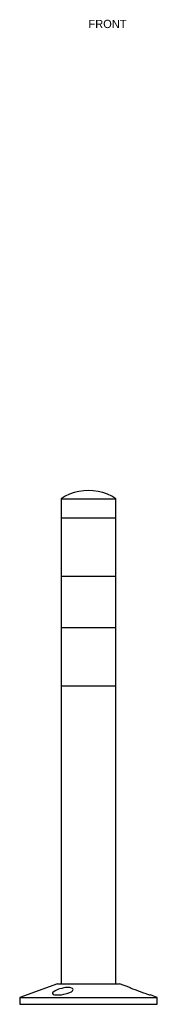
# Model space of a CAD drawing. Header units: millimetres. Extents: x -100 to 7040, y -375 to 1062.
# Tile 2 of 6: x 1300 to 1500, y -375 to 1062. Entities that reach past the tile are written whole.
import ezdxf

# ---------------------------------------------------------------- set-up
doc = ezdxf.new("R2010")
doc.units = ezdxf.units.MM
doc.layers.add('FRONT', color=7, linetype='Continuous')

msp = doc.modelspace()

# ---------------------------------------------------------------- linework, layer by layer
at = {"layer": 'FRONT'}
for points in [[(1400, 375), (1393, 374.7), (1386, 373.6), (1379.1, 371.9), (1372.5, 369.6), (1366.1, 366.6), (1360, 363)], [(1440, 363), (1433.9, 366.6), (1427.5, 369.6), (1420.9, 371.9), (1414, 373.6), (1407, 374.7), (1400, 375)], [(1360, 363), (1360.3, 363), (1361, 363), (1362.2, 363), (1364, 363), (1366.1, 363), (1368.7, 363), (1371.7, 363), (1375.1, 363), (1378.7, 363), (1382.6, 363), (1386.8, 363), (1391.1, 363), (1395.5, 363), (1400, 363)], [(1360, 363), (1360, 335)], [(1400, 363), (1404.5, 363), (1408.9, 363), (1413.2, 363), (1417.4, 363), (1421.3, 363), (1424.9, 363), (1428.3, 363), (1431.3, 363), (1433.9, 363), (1436, 363), (1437.8, 363), (1439, 363), (1439.7, 363), (1440, 363)], [(1440, 335), (1440, 363)], [(1360, 335), (1361, 335), (1364, 335), (1368.7, 335), (1375.1, 335), (1382.6, 335), (1391.1, 335), (1400, 335), (1408.9, 335), (1417.4, 335), (1424.9, 335), (1431.3, 335), (1436, 335), (1439, 335), (1440, 335)], [(1360, 335), (1360, 250)], [(1440, 250), (1440, 335)], [(1360, 250), (1361, 250), (1364, 250), (1368.7, 250), (1375.1, 250), (1382.6, 250), (1391.1, 250), (1400, 250), (1408.9, 250), (1417.4, 250), (1424.9, 250), (1431.3, 250), (1436, 250), (1439, 250), (1440, 250)], [(1360, 250), (1360, 175)], [(1440, 175), (1440, 250)], [(1360, 175), (1361, 175), (1364, 175), (1368.7, 175), (1375.1, 175), (1382.6, 175), (1391.1, 175), (1400, 175), (1408.9, 175), (1417.4, 175), (1424.9, 175), (1431.3, 175), (1436, 175), (1439, 175), (1440, 175)], [(1360, 175), (1360, 90)], [(1440, 90), (1440, 175)], [(1360, 90), (1361, 90), (1364, 90), (1368.7, 90), (1375.1, 90), (1382.6, 90), (1391.1, 90), (1400, 90), (1408.9, 90), (1417.4, 90), (1424.9, 90), (1431.3, 90), (1436, 90), (1439, 90), (1440, 90)], [(1360, 90), (1360, -345)], [(1440, -345), (1440, 90)], [(1355, -345), (1300, -365)], [(1377.5, -353.6), (1377, -352.4), (1376.7, -352.1), (1374.5, -351), (1373, -350.7), (1372.1, -350.6), (1370, -350.5), (1367.7, -350.6), (1366.5, -350.7), (1364.1, -351), (1361, -351.7), (1358.5, -352.4), (1356.4, -353.1), (1351.3, -355.4), (1348.2, -357.6), (1347.6, -358.4), (1347.5, -359)], [(1347.5, -359), (1347.6, -359.4), (1348.7, -360.5), (1350.6, -361), (1351.8, -361.2), (1352.7, -361.3), (1355, -361.4), (1357.5, -361.3), (1358.7, -361.2), (1360.6, -361), (1364.3, -360.4), (1368.6, -359.4), (1371.6, -358.4), (1375.3, -356.6), (1376.7, -355.4), (1377.5, -353.6)], [(1355, -345), (1356.1, -345), (1359.5, -345), (1364.8, -345), (1371.9, -345), (1380.5, -345), (1390, -345), (1400, -345), (1410, -345), (1419.5, -345), (1428.1, -345), (1435.2, -345), (1440.5, -345), (1443.9, -345), (1445, -345)], [(1460, -350.5), (1445, -345)], [(1460, -350.5), (1460.2, -350.6), (1460.4, -350.6), (1460.6, -350.7), (1461.9, -351.3), (1464.2, -352.3), (1467.3, -353.6), (1473.7, -356), (1480.2, -358.3), (1482, -358.8), (1484.4, -359.6), (1487.2, -360.5), (1488.9, -361), (1490, -361.4)], [(1300, -365), (1302.5, -365), (1309.9, -365), (1321.8, -365), (1337.7, -365), (1356.6, -365), (1377.7, -365), (1400, -365), (1422.3, -365), (1443.4, -365), (1462.3, -365), (1478.2, -365), (1490.1, -365), (1497.5, -365), (1500, -365)], [(1300, -365), (1300, -375)], [(1500, -365), (1490, -361.4)], [(1500, -375), (1500, -365)], [(1300, -375), (1302.5, -375), (1309.9, -375), (1321.8, -375), (1337.7, -375), (1356.6, -375), (1377.7, -375), (1400, -375), (1422.3, -375), (1443.4, -375), (1462.3, -375), (1478.2, -375), (1490.1, -375), (1497.5, -375), (1500, -375)]]:
    msp.add_lwpolyline(points, dxfattribs=at)

# ---------------------------------------------------------------- texts
msp.add_text('FRONT', height=12, dxfattribs=at).set_placement((1400, 1050))

doc.saveas('drawing.dxf')
